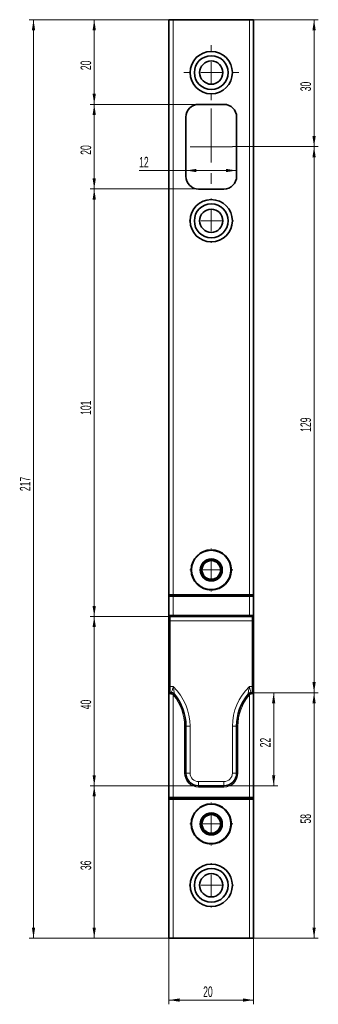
# Model space of a CAD drawing. Header units: millimetres. Extents: x 80 to 321, y 34 to 273.
# Tile 1 of 2: x 80 to 151, y 34 to 266. Entities that reach past the tile are written whole.
import ezdxf

# ---------------------------------------------------------------- set-up
doc = ezdxf.new("R2010")
doc.units = ezdxf.units.MM
doc.linetypes.add('CENTERX2', pattern=[20.32, 12.7, -2.54, 2.54, -2.54])
doc.styles.add('SLDTEXTSTYLE0', font='TXT', dxfattribs={"width": 0.605})
doc.dimstyles.new('SLDDIMSTYLE0', dxfattribs={"dimtxt": 2.5, "dimasz": 2.5, "dimexe": 0, "dimexo": 0.0625, "dimtad": 1, "dimrnd": 1e-09, "dimzin": 12, "dimdsep": 46, "dimtxsty": 'SLDTEXTSTYLE0', "dimsah": 1, "dimcen": 0.09, "dimadec": 0, "dimazin": 3, "dimtfac": 1, "dimtdec": 3, "dimtofl": 0, "dimtmove": 0, "dimatfit": 3, "dimfxl": 1, "dimfrac": 2, "dimtolj": 1, "dimtzin": 12, "dimarcsym": 0})

# ---------------------------------------------------------------- blocks, each defined once
blk = doc.blocks.new('_D_1')
at = {"color": 7, "linetype": 'Continuous', "lineweight": 0}
for p, q in [((116.68, 266.39), (82.68, 266.39)), ((83.68, 49.39), (83.68, 266.39)), ((116.68, 49.39), (82.68, 49.39))]:
    blk.add_line(p, q, dxfattribs=at)
at = {"color": 7, "linetype": 'Continuous', "lineweight": 18}
for points in [[(83.68, 266.39), (83.3, 263.89), (84.07, 263.89)], [(83.68, 49.39), (84.07, 51.89), (83.3, 51.89)]]:
    blk.add_solid(points, dxfattribs=at)
at = {"color": 7, "linetype": 'Continuous', "lineweight": 18, "insert": (80.46, 155.02), "char_height": 2.5, "attachment_point": 1, "rotation": 90, "style": 'SLDTEXTSTYLE0'}
blk.add_mtext('217', dxfattribs=at)
blk = doc.blocks.new('_D_2')
at = {"color": 7, "linetype": 'Continuous', "lineweight": 0}
for p, q in [((115.68, 130.54), (115.68, 33.77)), ((135.68, 130.54), (135.68, 33.77)), ((115.68, 34.77), (135.68, 34.77))]:
    blk.add_line(p, q, dxfattribs=at)
at = {"color": 7, "linetype": 'Continuous', "lineweight": 18}
for points in [[(115.68, 34.77), (118.18, 34.39), (118.18, 35.16)], [(135.68, 34.77), (133.18, 35.16), (133.18, 34.39)]]:
    blk.add_solid(points, dxfattribs=at)
at = {"color": 7, "linetype": 'Continuous', "lineweight": 18, "insert": (123.77, 37.99), "char_height": 2.5, "attachment_point": 1, "style": 'SLDTEXTSTYLE0'}
blk.add_mtext('20', dxfattribs=at)
blk = doc.blocks.new('_D_11')
at = {"color": 7, "linetype": 'Continuous', "lineweight": 0}
for p, q in [((116.68, 266.39), (97.03, 266.39)), ((98.03, 266.39), (98.03, 246.39)), ((122.68, 246.39), (97.03, 246.39))]:
    blk.add_line(p, q, dxfattribs=at)
at = {"color": 7, "linetype": 'Continuous', "lineweight": 18}
for points in [[(98.03, 266.39), (97.64, 263.89), (98.41, 263.89)], [(98.03, 246.39), (98.41, 248.89), (97.64, 248.89)]]:
    blk.add_solid(points, dxfattribs=at)
at = {"color": 7, "linetype": 'Continuous', "lineweight": 18, "insert": (94.8, 254.48), "char_height": 2.5, "attachment_point": 1, "rotation": 90, "style": 'SLDTEXTSTYLE0'}
blk.add_mtext('20', dxfattribs=at)
blk = doc.blocks.new('_D_12')
at = {"color": 7, "linetype": 'Continuous', "lineweight": 0}
for p, q in [((122.68, 246.39), (97.03, 246.39)), ((98.03, 246.39), (98.03, 226.39)), ((122.68, 226.39), (97.03, 226.39))]:
    blk.add_line(p, q, dxfattribs=at)
at = {"color": 7, "linetype": 'Continuous', "lineweight": 18}
for points in [[(98.03, 246.39), (97.64, 243.89), (98.41, 243.89)], [(98.03, 226.39), (98.41, 228.89), (97.64, 228.89)]]:
    blk.add_solid(points, dxfattribs=at)
at = {"color": 7, "linetype": 'Continuous', "lineweight": 18, "insert": (94.8, 234.48), "char_height": 2.5, "attachment_point": 1, "rotation": 90, "style": 'SLDTEXTSTYLE0'}
blk.add_mtext('20', dxfattribs=at)
blk = doc.blocks.new('_D_13')
at = {"color": 7, "linetype": 'Continuous', "lineweight": 0}
for p, q in [((135.38, 107.39), (141.43, 107.39)), ((140.43, 85.39), (140.43, 107.39)), ((128.68, 85.39), (141.43, 85.39))]:
    blk.add_line(p, q, dxfattribs=at)
at = {"color": 7, "linetype": 'Continuous', "lineweight": 18}
for points in [[(140.43, 107.39), (140.04, 104.89), (140.81, 104.89)], [(140.43, 85.39), (140.81, 87.89), (140.04, 87.89)]]:
    blk.add_solid(points, dxfattribs=at)
at = {"color": 7, "linetype": 'Continuous', "lineweight": 18, "insert": (137.2, 94.48), "char_height": 2.5, "attachment_point": 1, "rotation": 90, "style": 'SLDTEXTSTYLE0'}
blk.add_mtext('22', dxfattribs=at)
blk = doc.blocks.new('_D_14')
at = {"color": 7, "linetype": 'Continuous', "lineweight": 0}
for p, q in [((134.68, 266.39), (150.98, 266.39)), ((149.98, 266.39), (149.98, 236.39)), ((130.68, 236.39), (150.98, 236.39))]:
    blk.add_line(p, q, dxfattribs=at)
at = {"color": 7, "linetype": 'Continuous', "lineweight": 18}
for points in [[(149.98, 266.39), (149.59, 263.89), (150.36, 263.89)], [(149.98, 236.39), (150.36, 238.89), (149.59, 238.89)]]:
    blk.add_solid(points, dxfattribs=at)
at = {"color": 7, "linetype": 'Continuous', "lineweight": 18, "insert": (146.75, 249.48), "char_height": 2.5, "attachment_point": 1, "rotation": 90, "style": 'SLDTEXTSTYLE0'}
blk.add_mtext('30', dxfattribs=at)
blk = doc.blocks.new('_D_15')
at = {"color": 7, "linetype": 'Continuous', "lineweight": 0}
for p, q in [((130.68, 236.39), (150.98, 236.39)), ((149.98, 107.39), (149.98, 236.39)), ((135.15, 107.39), (150.98, 107.39))]:
    blk.add_line(p, q, dxfattribs=at)
at = {"color": 7, "linetype": 'Continuous', "lineweight": 18}
for points in [[(149.98, 236.39), (149.59, 233.89), (150.36, 233.89)], [(149.98, 107.39), (150.36, 109.89), (149.59, 109.89)]]:
    blk.add_solid(points, dxfattribs=at)
at = {"color": 7, "linetype": 'Continuous', "lineweight": 18, "insert": (146.75, 169.02), "char_height": 2.5, "attachment_point": 1, "rotation": 90, "style": 'SLDTEXTSTYLE0'}
blk.add_mtext('129', dxfattribs=at)
blk = doc.blocks.new('_D_17')
at = {"color": 7, "linetype": 'Continuous', "lineweight": 0}
for p, q in [((119.68, 230.76), (108.65, 230.76)), ((131.68, 230.76), (119.68, 230.76))]:
    blk.add_line(p, q, dxfattribs=at)
at = {"color": 7, "linetype": 'Continuous', "lineweight": 18}
for points in [[(119.68, 230.76), (122.18, 230.37), (122.18, 231.14)], [(131.68, 230.76), (129.18, 231.14), (129.18, 230.37)]]:
    blk.add_solid(points, dxfattribs=at)
at = {"color": 7, "linetype": 'Continuous', "lineweight": 18, "insert": (108.65, 233.98), "char_height": 2.5, "attachment_point": 1, "style": 'SLDTEXTSTYLE0'}
blk.add_mtext('12', dxfattribs=at)
blk = doc.blocks.new('_D_19')
at = {"color": 7, "linetype": 'Continuous', "lineweight": 0}
for p, q in [((122.68, 226.39), (97.03, 226.39)), ((98.03, 226.39), (98.03, 125.39)), ((115.98, 125.39), (97.03, 125.39))]:
    blk.add_line(p, q, dxfattribs=at)
at = {"color": 7, "linetype": 'Continuous', "lineweight": 18}
for points in [[(98.03, 226.39), (97.64, 223.89), (98.41, 223.89)], [(98.03, 125.39), (98.41, 127.89), (97.64, 127.89)]]:
    blk.add_solid(points, dxfattribs=at)
at = {"color": 7, "linetype": 'Continuous', "lineweight": 18, "insert": (94.8, 173.02), "char_height": 2.5, "attachment_point": 1, "rotation": 90, "style": 'SLDTEXTSTYLE0'}
blk.add_mtext('101', dxfattribs=at)
blk = doc.blocks.new('_D_20')
at = {"color": 7, "linetype": 'Continuous', "lineweight": 0}
for p, q in [((122.68, 85.39), (97.03, 85.39)), ((98.03, 49.39), (98.03, 85.39)), ((116.68, 49.39), (97.03, 49.39))]:
    blk.add_line(p, q, dxfattribs=at)
at = {"color": 7, "linetype": 'Continuous', "lineweight": 18}
for points in [[(98.03, 85.39), (97.64, 82.89), (98.41, 82.89)], [(98.03, 49.39), (98.41, 51.89), (97.64, 51.89)]]:
    blk.add_solid(points, dxfattribs=at)
at = {"color": 7, "linetype": 'Continuous', "lineweight": 18, "insert": (94.8, 65.48), "char_height": 2.5, "attachment_point": 1, "rotation": 90, "style": 'SLDTEXTSTYLE0'}
blk.add_mtext('36', dxfattribs=at)
blk = doc.blocks.new('_D_21')
at = {"color": 7, "linetype": 'Continuous', "lineweight": 0}
for p, q in [((115.98, 125.39), (97.03, 125.39)), ((98.03, 85.39), (98.03, 125.39)), ((122.68, 85.39), (97.03, 85.39))]:
    blk.add_line(p, q, dxfattribs=at)
at = {"color": 7, "linetype": 'Continuous', "lineweight": 18}
for points in [[(98.03, 125.39), (97.64, 122.89), (98.41, 122.89)], [(98.03, 85.39), (98.41, 87.89), (97.64, 87.89)]]:
    blk.add_solid(points, dxfattribs=at)
at = {"color": 7, "linetype": 'Continuous', "lineweight": 18, "insert": (94.8, 103.48), "char_height": 2.5, "attachment_point": 1, "rotation": 90, "style": 'SLDTEXTSTYLE0'}
blk.add_mtext('40', dxfattribs=at)
blk = doc.blocks.new('_D_23')
at = {"color": 7, "linetype": 'Continuous', "lineweight": 0}
for p, q in [((135.38, 107.39), (150.98, 107.39)), ((149.98, 49.39), (149.98, 107.39)), ((134.68, 49.39), (150.98, 49.39))]:
    blk.add_line(p, q, dxfattribs=at)
at = {"color": 7, "linetype": 'Continuous', "lineweight": 18}
for points in [[(149.98, 107.39), (149.59, 104.89), (150.36, 104.89)], [(149.98, 49.39), (150.36, 51.89), (149.59, 51.89)]]:
    blk.add_solid(points, dxfattribs=at)
at = {"color": 7, "linetype": 'Continuous', "lineweight": 18, "insert": (146.75, 76.48), "char_height": 2.5, "attachment_point": 1, "rotation": 90, "style": 'SLDTEXTSTYLE0'}
blk.add_mtext('58', dxfattribs=at)
blk = doc.blocks.new('SW_CENTERMARKSYMBOL_5')
at = {"color": 0, "linetype": 'Continuous', "lineweight": 18}
for p, q in [((0, 5), (0, 5.25)), ((0, 0), (0, 2.5)), ((-5, 0), (-5.25, 0)), ((0, 0), (-2.5, 0)), ((0, 0), (0, -2.5)), ((0, 0), (2.5, 0)), ((5, 0), (5.25, 0)), ((0, -5), (0, -5.25))]:
    blk.add_line(p, q, dxfattribs=at)
blk = doc.blocks.new('SW_CENTERMARKSYMBOL_6')
at = {"color": 0, "linetype": 'Continuous', "lineweight": 18}
for p, q in [((0, 5), (0, 5.1)), ((0, 0), (0, 2.5)), ((-5, 0), (-5.1, 0)), ((0, 0), (-2.5, 0)), ((0, 0), (0, -2.5)), ((0, 0), (2.5, 0)), ((5, 0), (5.1, 0)), ((0, -5), (0, -5.1))]:
    blk.add_line(p, q, dxfattribs=at)
blk = doc.blocks.new('SW_CENTERMARKSYMBOL_7')
at = {"color": 0, "linetype": 'Continuous', "lineweight": 18}
for p, q in [((0, 5), (0, 5.1)), ((0, 0), (0, 2.5)), ((-5, 0), (-5.1, 0)), ((0, 0), (-2.5, 0)), ((0, 0), (0, -2.5)), ((0, 0), (2.5, 0)), ((5, 0), (5.1, 0)), ((0, -5), (0, -5.1))]:
    blk.add_line(p, q, dxfattribs=at)
blk = doc.blocks.new('SW_CENTERMARKSYMBOL_8')
at = {"color": 0, "linetype": 'Continuous', "lineweight": 18}
for p, q in [((0, 5), (0, 5.25)), ((0, 0), (0, 2.5)), ((-5, 0), (-5.25, 0)), ((0, 0), (-2.5, 0)), ((0, 0), (0, -2.5)), ((0, 0), (2.5, 0)), ((5, 0), (5.25, 0)), ((0, -5), (0, -5.25))]:
    blk.add_line(p, q, dxfattribs=at)
blk = doc.blocks.new('SW_CENTERMARKSYMBOL_9')
at = {"color": 0, "linetype": 'Continuous', "lineweight": 18}
for p, q in [((0, 5), (0, 6.5)), ((0, 0), (0, 2.5)), ((-5, 0), (-6.5, 0)), ((0, 0), (-2.5, 0)), ((0, 0), (0, -2.5)), ((0, 0), (2.5, 0)), ((5, 0), (6.5, 0)), ((0, -5), (0, -6.5))]:
    blk.add_line(p, q, dxfattribs=at)

msp = doc.modelspace()

# ---------------------------------------------------------------- linework, layer by layer
at = {"color": 7, "linetype": 'Continuous', "lineweight": 35}
for p, q in [((115.683, 266.387), (115.683, 130.537)), ((115.683, 266.387), (116.683, 266.387)), ((116.683, 266.387), (134.683, 266.387)), ((134.683, 266.387), (135.683, 266.387)), ((135.683, 266.387), (135.683, 130.537)), ((128.683, 246.387), (122.683, 246.387)), ((119.683, 243.387), (119.683, 229.387)), ((131.683, 229.387), (131.683, 243.387)), ((122.683, 226.387), (128.683, 226.387)), ((115.683, 130.087), (115.683, 130.537)), ((115.683, 130.537), (116.683, 130.537)), ((115.983, 130.387), (116.683, 130.387)), ((134.683, 130.537), (116.683, 130.537)), ((116.683, 130.387), (134.683, 130.387)), ((134.683, 130.537), (135.683, 130.537)), ((134.683, 130.387), (135.383, 130.387)), ((135.683, 130.537), (135.683, 130.087)), ((115.683, 125.687), (115.683, 130.087)), ((135.683, 130.087), (135.683, 125.687)), ((115.683, 124.387), (115.683, 125.687)), ((135.683, 125.687), (135.683, 124.387)), ((115.683, 108.83), (115.683, 124.387)), ((116.683, 125.387), (115.983, 125.387)), ((134.683, 125.387), (116.683, 125.387)), ((135.383, 125.387), (134.683, 125.387)), ((135.683, 124.387), (135.683, 108.83)), ((115.683, 82.687), (115.683, 107.087)), ((115.983, 107.387), (116.219, 107.387)), ((135.146, 107.387), (135.383, 107.387)), ((135.683, 107.087), (135.683, 82.687)), ((119.683, 99.449), (119.683, 88.387)), ((131.683, 88.387), (131.683, 99.449)), ((122.683, 85.387), (128.683, 85.387)), ((115.683, 82.237), (115.683, 82.687)), ((115.683, 82.237), (115.683, 49.387)), ((116.683, 82.237), (115.683, 82.237)), ((116.683, 82.387), (115.983, 82.387)), ((134.683, 82.387), (116.683, 82.387)), ((116.683, 82.237), (134.683, 82.237)), ((135.383, 82.387), (134.683, 82.387)), ((135.683, 82.237), (134.683, 82.237)), ((135.683, 82.687), (135.683, 82.237)), ((135.683, 82.237), (135.683, 49.387)), ((115.683, 49.387), (116.683, 49.387)), ((116.683, 49.387), (134.683, 49.387)), ((134.683, 49.387), (135.683, 49.387))]:
    msp.add_line(p, q, dxfattribs=at)
at = {"color": 8, "linetype": 'Continuous', "lineweight": 18}
for p, q in [((116.683, 266.387), (116.683, 130.537)), ((134.683, 266.387), (134.683, 130.537)), ((115.983, 130.537), (115.983, 130.387)), ((116.683, 130.387), (116.683, 130.087)), ((134.683, 130.387), (134.683, 130.087)), ((135.383, 130.387), (135.383, 130.537)), ((116.683, 130.087), (115.683, 130.087)), ((134.683, 130.087), (116.683, 130.087)), ((116.683, 130.087), (116.683, 125.687)), ((134.683, 125.687), (134.683, 130.087)), ((135.683, 130.087), (134.683, 130.087)), ((115.683, 125.687), (116.683, 125.687)), ((116.683, 125.687), (134.683, 125.687)), ((116.683, 125.687), (116.683, 125.387)), ((134.683, 125.687), (135.683, 125.687)), ((134.683, 125.687), (134.683, 125.387)), ((115.683, 124.387), (115.983, 124.387)), ((115.983, 125.387), (115.983, 124.387)), ((135.383, 124.387), (115.983, 124.387)), ((115.983, 124.387), (115.983, 108.83)), ((135.383, 124.387), (135.383, 125.387)), ((135.383, 124.387), (135.683, 124.387)), ((135.383, 108.83), (135.383, 124.387)), ((115.683, 108.83), (115.983, 108.83)), ((116.021, 107.087), (115.683, 107.087)), ((115.983, 108.83), (116.683, 108.83)), ((116.683, 106.911), (116.881, 107.136)), ((116.762, 106.828), (116.995, 107.017)), ((134.37, 107.017), (134.603, 106.828)), ((134.484, 107.136), (134.683, 106.911)), ((135.383, 108.83), (134.683, 108.83)), ((135.683, 107.087), (135.344, 107.087)), ((135.383, 108.83), (135.683, 108.83)), ((116.683, 106.911), (116.683, 82.687)), ((134.683, 82.687), (134.683, 106.911)), ((119.383, 88.387), (119.383, 99.449)), ((119.383, 99.449), (119.683, 99.449)), ((119.683, 99.449), (120.683, 99.449)), ((120.683, 99.449), (120.683, 88.387)), ((131.683, 99.449), (130.683, 99.449)), ((130.683, 88.387), (130.683, 99.449)), ((131.683, 99.449), (131.983, 99.449)), ((131.983, 99.449), (131.983, 88.387)), ((119.383, 88.387), (119.683, 88.387)), ((119.683, 88.387), (120.683, 88.387)), ((122.683, 85.387), (122.683, 86.387)), ((122.683, 86.387), (128.683, 86.387)), ((128.683, 85.387), (128.683, 86.387)), ((131.683, 88.387), (130.683, 88.387)), ((131.683, 88.387), (131.983, 88.387)), ((122.683, 85.387), (122.683, 85.087)), ((128.683, 85.087), (122.683, 85.087)), ((128.683, 85.387), (128.683, 85.087)), ((115.683, 82.687), (116.683, 82.687)), ((115.983, 82.387), (115.983, 82.237)), ((116.683, 82.687), (134.683, 82.687)), ((116.683, 82.687), (116.683, 82.387)), ((116.683, 82.237), (116.683, 49.387)), ((134.683, 82.687), (135.683, 82.687)), ((134.683, 82.687), (134.683, 82.387)), ((134.683, 82.237), (134.683, 49.387)), ((135.383, 82.237), (135.383, 82.387))]:
    msp.add_line(p, q, dxfattribs=at)
at = {"color": 7, "linetype": 'CENTERX2', "lineweight": 18}
for p, q in [((125.683, 245.387), (125.683, 227.387)), ((130.683, 236.387), (120.683, 236.387))]:
    msp.add_line(p, q, dxfattribs=at)
at = {"color": 8, "linetype": 'Continuous', "lineweight": 18, "flags": 128}
for points in [[(116.021, 107.087), (116.024, 107.145), (116.036, 107.201), (116.054, 107.253), (116.079, 107.299), (116.109, 107.336), (116.143, 107.364), (116.18, 107.381), (116.219, 107.387)], [(135.146, 107.387), (135.185, 107.381), (135.222, 107.364), (135.256, 107.336), (135.286, 107.299), (135.311, 107.253), (135.329, 107.201), (135.341, 107.145), (135.344, 107.087)]]:
    msp.add_lwpolyline(points, dxfattribs=at)
at = {"color": 7, "linetype": 'Continuous', "lineweight": 35}
for centre, radius in [((125.683, 253.887), 5), ((125.683, 253.887), 4), ((125.683, 253.887), 2.75), ((125.683, 218.887), 5), ((125.683, 218.887), 4), ((125.683, 218.887), 2.75), ((125.683, 136.387), 4.75), ((125.683, 136.387), 4.65), ((125.683, 136.387), 2.6), ((125.683, 136.387), 2.2), ((125.683, 76.387), 4.75), ((125.683, 76.387), 4.65), ((125.683, 76.387), 2.6), ((125.683, 76.387), 2.2), ((125.683, 61.887), 5), ((125.683, 61.887), 4), ((125.683, 61.887), 2.75)]:
    msp.add_circle(centre, radius, dxfattribs=at)
for centre, radius, start, end in [((122.683, 243.387), 3, 90, 180), ((128.683, 243.387), 3, 360, 90), ((122.683, 229.387), 3, 180, 270), ((128.683, 229.387), 3, 270, 0), ((115.983, 130.087), 0.3, 90, 180), ((135.383, 130.087), 0.3, 0, 90), ((115.983, 125.687), 0.3, 180, 270), ((135.383, 125.687), 0.3, 270, 0), ((115.983, 107.087), 0.3, 90, 180), ((116.219, 106.387), 1, 39.09879, 48.55361), ((107.683, 99.449), 12, 0, 39.09879), ((143.683, 99.449), 12, 140.90121, 180), ((135.146, 106.387), 1, 131.44639, 140.90121), ((135.383, 107.087), 0.3, 0, 90), ((122.683, 88.387), 3, 180, 270), ((128.683, 88.387), 3, 270, 0), ((115.983, 82.687), 0.3, 180, 270), ((135.383, 82.687), 0.3, 270, 0)]:
    msp.add_arc(centre, radius, start, end, dxfattribs=at)
at = {"color": 8, "linetype": 'Continuous', "lineweight": 18}
for centre, radius, start, end in [((107.683, 99.449), 13, 0, 46.18694), ((143.683, 99.449), 13, 133.81306, 180), ((116.219, 106.387), 0.7, 39.09879, 48.55361), ((107.683, 99.449), 11.7, 0, 39.09879), ((143.683, 99.449), 11.7, 140.90121, 180), ((135.146, 106.387), 0.7, 131.44639, 140.90121), ((122.683, 88.387), 3.3, 180, 270), ((122.683, 88.387), 2, 180, 270), ((128.683, 88.387), 3.3, 270, 0), ((128.683, 88.387), 2, 270, 0)]:
    msp.add_arc(centre, radius, start, end, dxfattribs=at)
at = {"color": 7, "linetype": 'Continuous', "lineweight": 35}
for points, knots in [([(124.262, 138.562), (124.181, 138.403), (124.018, 138.08), (123.777, 137.603), (123.557, 137.17), (123.331, 136.724), (123.181, 136.426), (123.088, 136.244)], [0, 0, 0, 0, 0.2161958, 0.4397831, 0.5958944, 0.752193, 1, 1, 1, 1]), ([(126.856, 138.705), (126.678, 138.695), (126.317, 138.675), (125.783, 138.646), (125.298, 138.619), (124.799, 138.591), (124.466, 138.573), (124.262, 138.562)], [0, 0, 0, 0, 0.21619581, 0.4397831, 0.59589444, 0.752193, 1, 1, 1, 1]), ([(128.277, 136.53), (128.194, 136.656), (128.038, 136.896), (127.79, 137.274), (127.54, 137.657), (127.287, 138.044), (127.057, 138.397), (126.918, 138.61), (126.856, 138.705)], [0, 0, 0, 0, 0.18323577, 0.34924545, 0.51493399, 0.68805399, 0.86159213, 1, 1, 1, 1]), ([(123.088, 136.244), (123.15, 136.149), (123.29, 135.935), (123.52, 135.583), (123.773, 135.196), (124.023, 134.813), (124.27, 134.434), (124.427, 134.194), (124.509, 134.069)], [0, 0, 0, 0, 0.1384079, 0.311946, 0.485066, 0.6507545, 0.8167642, 1, 1, 1, 1]), ([(127.104, 134.212), (127.184, 134.37), (127.347, 134.693), (127.588, 135.17), (127.808, 135.604), (128.034, 136.05), (128.184, 136.347), (128.277, 136.53)], [0, 0, 0, 0, 0.2161958, 0.4397831, 0.5958944, 0.752193, 1, 1, 1, 1]), ([(124.509, 134.069), (124.687, 134.078), (125.048, 134.098), (125.582, 134.128), (126.067, 134.154), (126.566, 134.182), (126.899, 134.2), (127.104, 134.212)], [0, 0, 0, 0, 0.2161958, 0.4397831, 0.5958944, 0.752193, 1, 1, 1, 1]), ([(115.683, 107.087), (115.683, 107.094), (115.683, 107.11), (115.683, 107.27), (115.683, 107.6), (115.683, 108.026), (115.683, 108.459), (115.683, 108.707), (115.683, 108.83)], [0, 0, 0, 0, 0.1064035, 0.2578159, 0.4406847, 0.6904991, 0.8452309, 1, 1, 1, 1]), ([(116.219, 107.387), (116.291, 107.382), (116.438, 107.373), (116.677, 107.291), (116.813, 107.188), (116.881, 107.136)], [0, 0, 0, 0, 0.3202701, 0.6614451, 1, 1, 1, 1]), ([(134.484, 107.136), (134.554, 107.189), (134.692, 107.293), (134.932, 107.374), (135.077, 107.383), (135.146, 107.387)], [0, 0, 0, 0, 0.3482392, 0.6890084, 1, 1, 1, 1]), ([(135.683, 108.83), (135.683, 108.631), (135.683, 108.325), (135.683, 107.934), (135.683, 107.606), (135.683, 107.322), (135.683, 107.123), (135.683, 107.099), (135.683, 107.087)], [0, 0, 0, 0, 0.24860449, 0.38311813, 0.51748751, 0.71589242, 0.85766868, 1, 1, 1, 1]), ([(124.262, 78.562), (124.181, 78.403), (124.018, 78.08), (123.777, 77.603), (123.557, 77.17), (123.331, 76.724), (123.181, 76.426), (123.088, 76.244)], [0, 0, 0, 0, 0.2161958, 0.4397831, 0.5958944, 0.752193, 1, 1, 1, 1]), ([(126.856, 78.705), (126.678, 78.695), (126.317, 78.675), (125.783, 78.646), (125.298, 78.619), (124.799, 78.591), (124.466, 78.573), (124.262, 78.562)], [0, 0, 0, 0, 0.2161958, 0.4397831, 0.5958944, 0.752193, 1, 1, 1, 1]), ([(128.277, 76.53), (128.194, 76.656), (128.038, 76.896), (127.79, 77.274), (127.54, 77.657), (127.287, 78.044), (127.057, 78.397), (126.918, 78.61), (126.856, 78.705)], [0, 0, 0, 0, 0.1832358, 0.3492455, 0.514934, 0.688054, 0.8615921, 1, 1, 1, 1]), ([(123.088, 76.244), (123.15, 76.149), (123.29, 75.935), (123.52, 75.583), (123.773, 75.196), (124.023, 74.813), (124.27, 74.434), (124.427, 74.194), (124.509, 74.069)], [0, 0, 0, 0, 0.1384079, 0.311946, 0.485066, 0.6507545, 0.8167642, 1, 1, 1, 1]), ([(127.104, 74.212), (127.184, 74.37), (127.347, 74.693), (127.588, 75.17), (127.808, 75.604), (128.034, 76.05), (128.184, 76.347), (128.277, 76.53)], [0, 0, 0, 0, 0.2161958, 0.4397831, 0.5958944, 0.752193, 1, 1, 1, 1]), ([(124.509, 74.069), (124.687, 74.078), (125.048, 74.098), (125.582, 74.128), (126.067, 74.154), (126.566, 74.182), (126.899, 74.2), (127.104, 74.212)], [0, 0, 0, 0, 0.2161958, 0.4397831, 0.5958944, 0.752193, 1, 1, 1, 1])]:
    msp.add_open_spline(points, degree=3, knots=knots, dxfattribs=at)
at = {"color": 8, "linetype": 'Continuous', "lineweight": 18}
for points, knots in [([(115.983, 108.83), (115.983, 108.83), (115.983, 108.618), (115.983, 108.235), (115.983, 107.787), (115.983, 107.523), (115.983, 107.404), (115.983, 107.392), (115.983, 107.387)], [0, 0, 0, 0, 0.0000312, 0.3321626, 0.5932392, 0.7713808, 0.9084488, 1, 1, 1, 1]), ([(116.683, 106.911), (116.613, 106.948), (116.468, 107.024), (116.229, 107.078), (116.091, 107.084), (116.021, 107.087)], [0, 0, 0, 0, 0.3109916, 0.6517608, 1, 1, 1, 1]), ([(116.219, 107.387), (116.219, 107.387), (116.219, 107.387), (116.226, 107.397), (116.254, 107.444), (116.284, 107.499), (116.307, 107.547), (116.307, 107.547)], [0, 0, 0, 0, 0.0001217, 0.3091474, 0.502902, 0.9998783, 1, 1, 1, 1]), ([(116.307, 107.547), (116.307, 107.547), (116.311, 107.555), (116.358, 107.657), (116.434, 107.865), (116.526, 108.187), (116.604, 108.488), (116.657, 108.711), (116.682, 108.826), (116.683, 108.83)], [0, 0, 0, 0, 0.0000403, 0.0294913, 0.3469211, 0.537733, 0.7640908, 0.9904749, 1, 1, 1, 1]), ([(116.683, 108.83), (116.683, 108.826), (116.732, 108.585), (116.795, 108.239), (116.886, 107.74), (116.947, 107.374), (116.979, 107.139), (116.992, 107.037), (116.994, 107.025), (116.995, 107.017)], [0, 0, 0, 0, 0.0057302, 0.3248026, 0.4637563, 0.706981, 0.8630744, 0.9080507, 1, 1, 1, 1]), ([(134.37, 107.017), (134.371, 107.025), (134.373, 107.037), (134.386, 107.139), (134.418, 107.374), (134.479, 107.74), (134.57, 108.239), (134.633, 108.585), (134.682, 108.826), (134.683, 108.83)], [0, 0, 0, 0, 0.0919493, 0.1369256, 0.293019, 0.5362437, 0.6751974, 0.9942698, 1, 1, 1, 1]), ([(134.683, 108.83), (134.684, 108.826), (134.708, 108.711), (134.761, 108.488), (134.84, 108.187), (134.931, 107.865), (135.007, 107.657), (135.054, 107.555), (135.058, 107.547), (135.058, 107.547)], [0, 0, 0, 0, 0.0095251, 0.2359092, 0.462267, 0.6530789, 0.9705087, 0.9999597, 1, 1, 1, 1]), ([(135.344, 107.087), (135.277, 107.084), (135.14, 107.079), (134.901, 107.026), (134.754, 106.949), (134.683, 106.911)], [0, 0, 0, 0, 0.3385549, 0.6797299, 1, 1, 1, 1]), ([(135.058, 107.547), (135.058, 107.547), (135.081, 107.499), (135.111, 107.444), (135.139, 107.397), (135.146, 107.387), (135.146, 107.387), (135.146, 107.387)], [0, 0, 0, 0, 0.0001217, 0.497098, 0.6908526, 0.9998783, 1, 1, 1, 1]), ([(135.383, 107.387), (135.383, 107.387), (135.383, 107.387), (135.383, 107.418), (135.383, 107.561), (135.383, 107.858), (135.383, 108.305), (135.383, 108.658), (135.383, 108.83)], [0, 0, 0, 0, 0.0000312, 0.1233201, 0.2531076, 0.449292, 0.7319938, 1, 1, 1, 1])]:
    msp.add_open_spline(points, degree=3, knots=knots, dxfattribs=at)

# ---------------------------------------------------------------- block references
at = {"color": 7, "linetype": 'Continuous', "lineweight": 0}
for name, p in [('SW_CENTERMARKSYMBOL_9', (125.683, 253.887)), ('SW_CENTERMARKSYMBOL_8', (125.683, 218.887)), ('SW_CENTERMARKSYMBOL_7', (125.683, 136.387)), ('SW_CENTERMARKSYMBOL_6', (125.683, 76.387)), ('SW_CENTERMARKSYMBOL_5', (125.683, 61.887))]:
    msp.add_blockref(name, p, dxfattribs=at)

# ---------------------------------------------------------------- dimensions: what is measured, and where the dimension line sits
at = {"color": 7, "linetype": 'Continuous', "lineweight": 18}
for base, p1, p2, picture, middle in [((83.683, 266.387), (116.683, 49.387), (116.683, 266.387), '_D_1', (83.683, 157.887)), ((98.026, 246.387), (116.683, 266.387), (122.683, 246.387), '_D_11', (98.026, 256.387)), ((149.977, 236.387), (134.683, 266.387), (130.683, 236.387), '_D_14', (149.977, 251.387)), ((98.026, 226.387), (122.683, 246.387), (122.683, 226.387), '_D_12', (98.026, 236.387)), ((149.977, 236.387), (135.146, 107.387), (130.683, 236.387), '_D_15', (149.977, 171.887)), ((98.026, 125.387), (122.683, 226.387), (115.983, 125.387), '_D_19', (98.026, 175.887)), ((98.026, 125.387), (122.683, 85.387), (115.983, 125.387), '_D_21', (98.026, 105.387)), ((140.425, 107.387), (128.683, 85.387), (135.383, 107.387), '_D_13', (140.425, 96.387)), ((149.977, 107.387), (134.683, 49.387), (135.383, 107.387), '_D_23', (149.977, 78.387)), ((98.026, 85.387), (116.683, 49.387), (122.683, 85.387), '_D_20', (98.026, 67.387))]:
    dim = msp.add_linear_dim(base=base, p1=p1, p2=p2, angle=90, dimstyle='SLDDIMSTYLE0', dxfattribs=at)
    dim.commit()
    dim.dimension.update_dxf_attribs({"geometry": picture, "text_midpoint": middle, "dimtype": 160})
for base, p1, p2, picture, middle in [((119.683, 230.757), (131.683, 229.387), (119.683, 229.387), '_D_17', (110.559, 230.757)), ((135.683, 34.771), (115.683, 130.537), (135.683, 130.537), '_D_2', (125.683, 34.771))]:
    dim = msp.add_linear_dim(base=base, p1=p1, p2=p2, dimstyle='SLDDIMSTYLE0', dxfattribs=at)
    dim.commit()
    dim.dimension.update_dxf_attribs({"geometry": picture, "text_midpoint": middle, "dimtype": 160})

doc.saveas('drawing.dxf')
